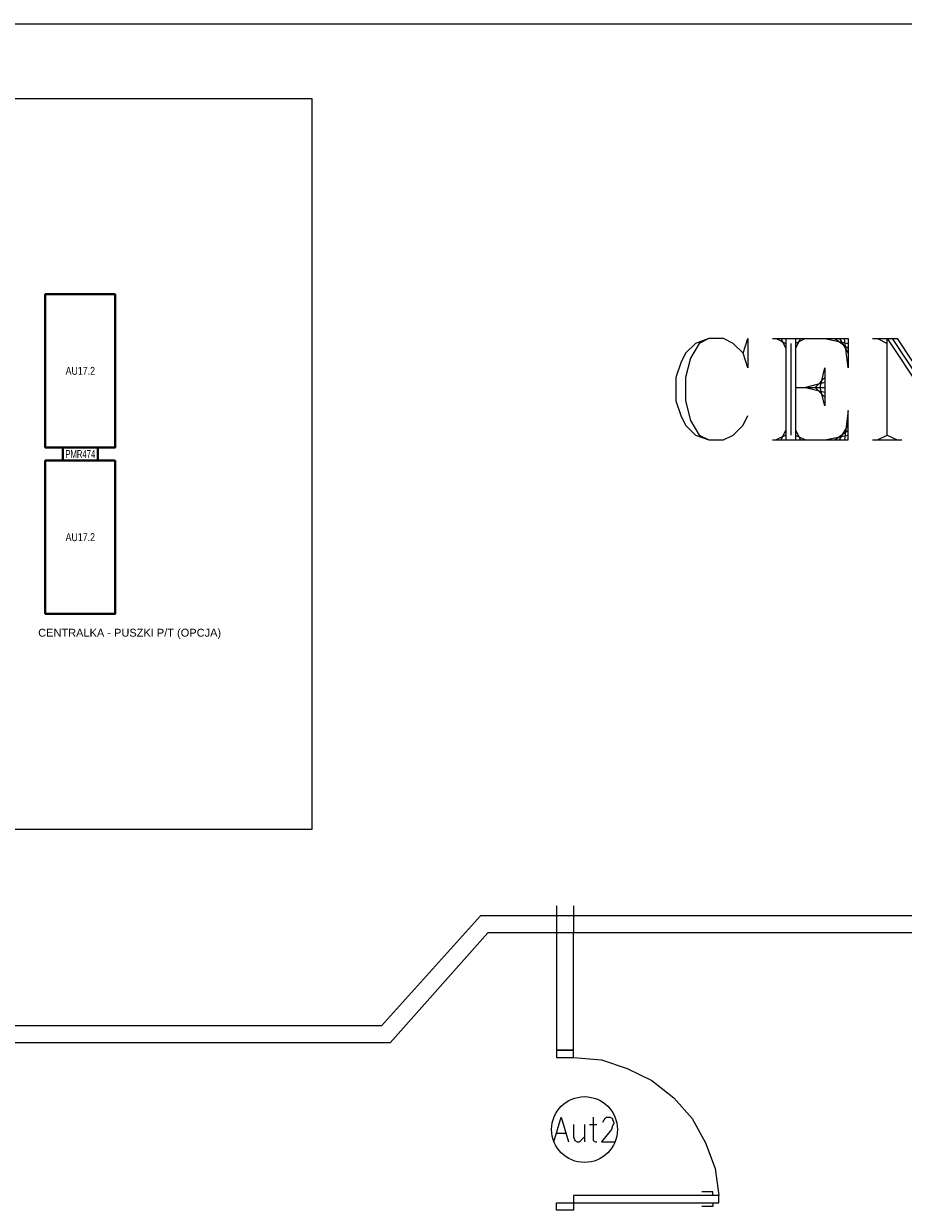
# Model space of a CAD drawing. Header units: millimetres. Extents: x 1 to 17496, y 1 to 30809.
# Tile 40 of 256: x 10701 to 11307, y 6386 to 7203. Entities that reach past the tile are written whole.
import ezdxf
from ezdxf.enums import TextEntityAlignment as Align

# ---------------------------------------------------------------- set-up
doc = ezdxf.new("R2010")
doc.units = ezdxf.units.MM
doc.layers.add('0_Przyz_centrale pielegniarskie', color=1, linetype='Continuous', lineweight=40)
for name, color, linetype in [('2DE_TXTMARK', 41, 'Continuous'), ('2DE_TXTNUM', 11, 'Continuous'), ('PDF _Geometria', 7, 'Continuous')]:
    doc.layers.add(name, color=color, linetype=linetype)
doc.styles.add('CP_ATTR', font='ARIAL.TTF')
doc.styles.add('CP_DESC', font='arial.ttf')
doc.styles.add('CP_ELATT', font='ARIAL.TTF')

# ---------------------------------------------------------------- blocks, each defined once
blk = doc.blocks.new('2de_abb_sig_042_pjvzco')
blk.add_lwpolyline([(8, 35), (8, 0), (-8, 0), (-8, 35)], close=True)
at = {"linetype": 'Continuous', "style": 'CP_ATTR', "flags": 9}
for tag in ['NAME', 'ARTICLE', 'MARK2', 'OTHER1', 'PRODUCT-TYPE', 'ORDER-NO', 'PRODUCER', 'VOLTAGE', 'CURRENT', 'POWER', 'CHARACTER', 'IP', 'OTHER', 'LINK', 'WEIGHT', 'NUMBER', 'GROUP', 'FUNCTION', 'EL-STATUS']:
    blk.add_attdef(tag, text='', height=0.00005, dxfattribs=at).set_placement((-8, 0), align=Align.MIDDLE_LEFT)
at = {"layer": '2DE_TXTMARK', "linetype": 'ByBlock', "style": 'CP_ATTR', "width": 0.8, "flags": 8}
blk.add_attdef('MARK1', text='', height=1.8, dxfattribs=at).set_placement((0, 17.5), align=Align.MIDDLE_CENTER)
at = {"layer": '2DE_TXTNUM', "style": 'CP_ELATT', "width": 0.8}
blk.add_attdef('TAG', text='', height=2.5, dxfattribs=at).set_placement((0, 36.5), align=Align.CENTER)
blk = doc.blocks.new('Lde_abb_sig_043_57g7wh1')
blk.add_lwpolyline([(-4, 3), (-4, 0), (4, 0), (4, 3)], close=True)
at = {"linetype": 'Continuous', "style": 'CP_ATTR', "flags": 9}
for tag in ['NAME', 'EL-STATUS', 'FUNCTION', 'GROUP', 'NUMBER', 'WEIGHT', 'LINK', 'OTHER', 'IP', 'CHARACTER', 'POWER', 'CURRENT', 'VOLTAGE', 'PRODUCER', 'ORDER-NO', 'PRODUCT-TYPE', 'OTHER1', 'MARK2', 'ARTICLE']:
    blk.add_attdef(tag, text='', height=0.00005, dxfattribs=at).set_placement((-4, 0), align=Align.MIDDLE_LEFT)
at = {"layer": '2DE_TXTMARK', "linetype": 'ByBlock', "style": 'CP_ATTR', "width": 0.7, "flags": 8}
blk.add_attdef('MARK1', text='', height=1.8, dxfattribs=at).set_placement((0, 1.5), align=Align.MIDDLE_CENTER)
at = {"layer": '2DE_TXTNUM', "style": 'CP_ELATT', "width": 0.8}
blk.add_attdef('TAG', text='', height=2.5, dxfattribs=at).set_placement((0, 4.5), align=Align.CENTER)

msp = doc.modelspace()

# ---------------------------------------------------------------- linework, layer by layer
at = {"layer": '0_Przyz_centrale pielegniarskie', "lineweight": -3}
msp.add_lwpolyline([(9553.29, 7151.48), (10899.82, 7151.48), (10899.82, 6647.36), (9553.29, 6647.36)], close=True, dxfattribs=at)
at = {"layer": 'PDF _Geometria'}
msp.add_lwpolyline([(1774.09, 7203.02), (13925.2, 7203.02), (13925.2, 3200.24), (1774.09, 3200.24)], close=True, dxfattribs=at)
at = {"layer": 'PDF _Geometria', "lineweight": 18}
for points in [[(13319.56, 6480.2), (12381.32, 6587.16), (12372.06, 6588), (11490.25, 6588), (11016.08, 6588), (10947.86, 6512.2), (9107.6, 6512.2), (9040.22, 6588), (8739.54, 6588), (8034.6, 6588), (8016.07, 6589.68), (7999.23, 6594.74), (6604.51, 7126.18), (6411.64, 7138.82), (5902.09, 7068.91)], [(13319.56, 6468.4), (12379.64, 6575.37), (12372.06, 6576.21), (11490.25, 6576.21), (11021.13, 6576.21), (10953.75, 6500.41), (9101.7, 6500.41), (9034.32, 6576.21), (8739.54, 6576.21), (8034.6, 6576.21), (8014.39, 6577.89), (7994.18, 6583.79), (6601.98, 7114.39), (6412.48, 7127.02), (5903.78, 7057.12)], [(11080.09, 6594.74), (11080.09, 6576.21), (11055.66, 6576.21)], [(11068.29, 6594.74), (11068.29, 6576.21), (11068.29, 6495.36), (11080.09, 6495.36), (11080.09, 6576.21)], [(11044.71, 6576.21), (11021.97, 6576.21)], [(11080.09, 6490.3), (11099.46, 6488.62), (11117.14, 6482.72), (11133.99, 6474.3), (11149.15, 6462.51), (11161.78, 6448.19), (11171.05, 6431.35), (11177.78, 6413.66), (11180.31, 6395.13)], [(11066.61, 6432.19), (11071.66, 6449.03), (11076.72, 6432.19)], [(11093.56, 6449.03), (11093.56, 6433.03), (11095.25, 6432.19), (11096.09, 6432.19)], [(11100.3, 6445.66), (11101.14, 6447.35), (11101.98, 6448.19), (11102.83, 6449.03), (11105.35, 6449.03), (11107.04, 6448.19), (11107.04, 6447.35), (11107.88, 6445.66), (11107.88, 6444.82), (11107.04, 6443.14), (11106.19, 6440.61), (11099.46, 6432.19), (11108.72, 6432.19)], [(11068.29, 6438.08), (11075.03, 6438.08)], [(11080.09, 6443.98), (11080.09, 6435.56), (11080.93, 6433.03), (11082.61, 6432.19), (11084.3, 6432.19), (11085.14, 6433.03), (11087.67, 6435.56)], [(11087.67, 6443.98), (11087.67, 6432.19)], [(11091.03, 6443.98), (11096.09, 6443.98)], [(11176.1, 6395.13), (11176.1, 6397.66), (11168.52, 6397.66)], [(11176.1, 6390.08), (11176.1, 6387.55), (11168.52, 6387.55)]]:
    msp.add_lwpolyline(points, dxfattribs=at)
at = {"layer": 'PDF _Geometria', "lineweight": 25}
for points in [[(11196.98, 6975.85), (11200.35, 6985.96), (11200.35, 6965.74), (11196.98, 6975.85), (11190.25, 6982.59), (11183.51, 6985.96), (11173.4, 6985.96), (11164.14, 6982.59), (11157.4, 6975.85), (11154.03, 6969.11), (11150.66, 6959.01), (11150.66, 6943), (11154.03, 6932.9), (11157.4, 6926.16), (11164.14, 6919.42), (11173.4, 6916.05), (11183.51, 6916.05), (11190.25, 6919.42), (11196.98, 6926.16), (11200.35, 6932.9)], [(11173.4, 6985.96), (11166.66, 6982.59), (11160.77, 6972.48), (11157.4, 6959.01), (11157.4, 6943), (11160.77, 6929.53), (11166.66, 6919.42), (11173.4, 6916.05)], [(11217.2, 6985.96), (11269.41, 6985.96), (11269.41, 6965.74), (11266.89, 6985.96)], [(11219.72, 6985.96), (11226.46, 6982.59)], [(11223.09, 6985.96), (11226.46, 6979.22)], [(11226.46, 6985.96), (11226.46, 6916.05)], [(11233.2, 6985.96), (11233.2, 6916.05)], [(11236.57, 6985.96), (11233.2, 6979.22)], [(11239.94, 6985.96), (11233.2, 6982.59)], [(11253.41, 6985.96), (11269.41, 6982.59)], [(11260.15, 6985.96), (11269.41, 6979.22)], [(11263.52, 6985.96), (11269.41, 6975.85)], [(11286.26, 6985.96), (11303.1, 6985.96), (11342.69, 6926.16)], [(11289.63, 6985.96), (11296.37, 6982.59)], [(11296.37, 6919.42), (11296.37, 6985.96), (11342.69, 6916.05), (11342.69, 6982.59)], [(11299.73, 6985.96), (11339.32, 6926.16)], [(11229.83, 6982.59), (11229.83, 6919.42)], [(11253.41, 6959.01), (11246.67, 6952.27), (11253.41, 6945.53)], [(11233.2, 6952.27), (11253.41, 6952.27)], [(11253.41, 6955.64), (11239.94, 6952.27), (11253.41, 6948.9)], [(11217.2, 6916.05), (11269.41, 6916.05), (11269.41, 6936.27), (11266.89, 6916.05)], [(11263.52, 6916.05), (11269.41, 6926.16)], [(11226.46, 6919.42), (11219.72, 6916.05)], [(11226.46, 6922.79), (11223.09, 6916.05)], [(11233.2, 6922.79), (11236.57, 6916.05)], [(11233.2, 6919.42), (11239.94, 6916.05)], [(11253.41, 6916.05), (11269.41, 6919.42)], [(11260.15, 6916.05), (11269.41, 6922.79)], [(11289.63, 6916.05), (11296.37, 6919.42), (11303.1, 6916.05)], [(11286.26, 6916.05), (11306.47, 6916.05)]]:
    msp.add_lwpolyline(points, dxfattribs=at)
msp.add_lwpolyline([(11253.41, 6939.64), (11250.04, 6952.27), (11253.41, 6965.74)], close=True, dxfattribs=at)
at = {"layer": 'PDF _Geometria', "lineweight": 18}
for points in [[(11080.09, 6490.3), (11080.09, 6495.36), (11068.29, 6495.36), (11068.29, 6490.3)], [(11180.31, 6395.13), (11080.09, 6395.13), (11080.09, 6385.02), (11068.29, 6385.02), (11068.29, 6390.08), (11180.31, 6390.08)]]:
    msp.add_lwpolyline(points, close=True, dxfattribs=at)
msp.add_circle((11087.71, 6440.57), 22.69, dxfattribs=at)

# ---------------------------------------------------------------- block references
at = {"layer": '0_Przyz_centrale pielegniarskie', "color": 7, "lineweight": -3, "xscale": 3.017769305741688, "yscale": 3.017769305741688, "zscale": 3.017769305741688}
for name, p, values in [('2de_abb_sig_042_pjvzco', (10740.2, 6910.87), {'MARK1': 'AU17.2'}), ('Lde_abb_sig_043_57g7wh1', (10740.2, 6901.81), {'MARK1': 'PMR474'}), ('2de_abb_sig_042_pjvzco', (10740.2, 6796.19), {'MARK1': 'AU17.2'})]:
    msp.add_blockref(name, p, dxfattribs=at).add_auto_attribs(values)

# ---------------------------------------------------------------- texts
at = {"layer": '0_Przyz_centrale pielegniarskie', "color": 7, "lineweight": -3, "style": 'CP_DESC'}
msp.add_text('CENTRALKA - PUSZKI P/T (OPCJA)', height=5.432, dxfattribs=at).set_placement((10711.19, 6780.41))

doc.saveas('drawing.dxf')
